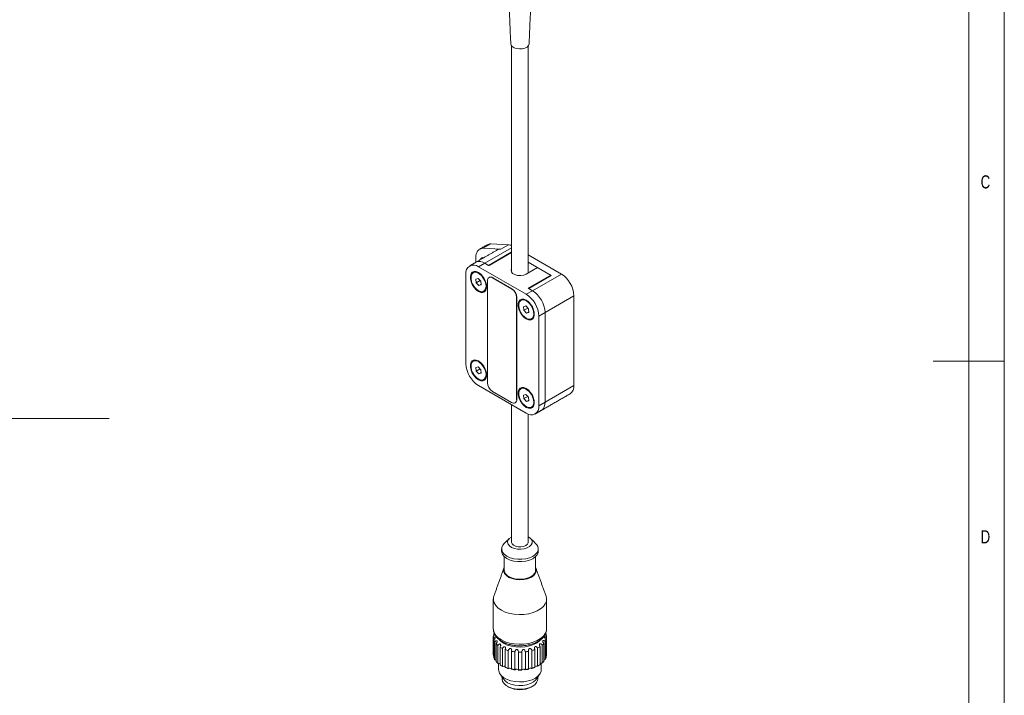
# Model space of a CAD drawing. Header units: millimetres. Extents: x 5 to 415, y 5 to 292.
# Tile 6 of 7: x 276 to 415, y 101 to 197. Entities that reach past the tile are written whole.
import ezdxf

# ---------------------------------------------------------------- set-up
doc = ezdxf.new("R2010")
doc.units = ezdxf.units.MM
doc.styles.add('SLDTEXTSTYLE0', font='TXT', dxfattribs={"width": 0.75})

# ---------------------------------------------------------------- blocks, each defined once
blk = doc.blocks.new('SW_NOTE_4')
at = {"color": 0, "linetype": 'Continuous', "lineweight": 0}
for p, q in [((0, 0), (50.43, 0)), ((50.43, 0), (0, 0)), ((0, 0), (50.43, 0)), ((50.43, 0), (0, 0)), ((0, 0), (50.43, 0)), ((50.43, 0), (0, 0))]:
    blk.add_line(p, q, dxfattribs=at)
at = {"color": 0, "linetype": 'Continuous', "lineweight": 0, "char_height": 3.5, "attachment_point": 1, "style": 'SLDTEXTSTYLE0'}
for s, insert in [('2x trou taraudé M4', (0, 13.57)), ('2x Tapped hole M3', (0, 9.04)), ('2x Loch zu bohren M4 ', (0, 4.51))]:
    blk.add_mtext(s, dxfattribs=dict(at, insert=insert))

msp = doc.modelspace()

# ---------------------------------------------------------------- linework, layer by layer
at = {"color": 7, "linetype": 'Continuous', "lineweight": 0}
for p, q in [((415, 5), (415, 292)), ((410, 287), (410, 52.6626)), ((415, 148.5), (405, 148.5))]:
    msp.add_line(p, q, dxfattribs=at)
at = {"color": 7, "linetype": 'Continuous', "lineweight": 15}
for p, q in [((342.7035, 164.9951), (341.6428, 164.3827)), ((342.7035, 164.9951), (345.1784, 164.8763)), ((341.6428, 164.3827), (344.1177, 164.2639)), ((345.6238, 164.4686), (341.8491, 162.2895)), ((345.5614, 163.8203), (342.3794, 161.9834)), ((345.6238, 163.7747), (342.4501, 161.9425)), ((344.1177, 164.2639), (345.1784, 164.8763)), ((345.5614, 163.8203), (345.6238, 163.7842)), ((345.5614, 163.8203), (345.5614, 163.7386)), ((340.6116, 162.4205), (340.6116, 163.1223)), ((340.9652, 161.7793), (341.8491, 162.2895)), ((342.4501, 161.9425), (341.8491, 162.2895)), ((342.3794, 161.9834), (341.8491, 162.2895)), ((352.6324, 160.7587), (347.9738, 163.4481)), ((347.9738, 162.4276), (351.2182, 160.5546)), ((347.6827, 157.9013), (340.9652, 161.7793)), ((347.6827, 160.7587), (349.2737, 161.6772)), ((351.1475, 160.5955), (349.2737, 161.6772)), ((339.1974, 160.7584), (339.1974, 148.102)), ((340.912, 160.1339), (340.5881, 160.0341)), ((340.5881, 160.0341), (340.6412, 159.536)), ((341.1824, 159.8484), (340.6412, 159.536)), ((340.6412, 159.536), (341.0183, 159.1377)), ((341.2892, 159.7356), (340.912, 160.1339)), ((341.3423, 159.2376), (341.2892, 159.7356)), ((342.2375, 159.8186), (342.2375, 145.4501)), ((342.98, 160.2474), (342.9447, 160.2269)), ((345.6325, 158.6753), (342.9447, 160.2269)), ((345.6679, 158.6957), (342.98, 160.2474)), ((351.1475, 160.5955), (347.9655, 158.7585)), ((348.0362, 158.7177), (351.2182, 160.5546)), ((348.5666, 158.4116), (352.6324, 160.7587)), ((351.1475, 160.5138), (351.1475, 160.5955)), ((341.3335, 159.3197), (341.0183, 159.1377)), ((341.0183, 159.1377), (341.3423, 159.2376)), ((345.6325, 158.6753), (345.6679, 158.6957)), ((347.6827, 157.9013), (348.5666, 158.4116)), ((348.5666, 158.4116), (347.9655, 158.7585)), ((348.5666, 158.4116), (348.0362, 158.7177)), ((346.375, 157.4709), (346.3396, 157.4505)), ((346.3396, 143.082), (346.3396, 157.4505)), ((346.375, 143.1025), (346.375, 157.4709)), ((354.4002, 157.6969), (350.3343, 155.3497)), ((354.4002, 157.6969), (354.4002, 145.0405)), ((347.6296, 156.256), (347.3056, 156.1562)), ((347.3056, 156.1562), (347.3587, 155.6581)), ((347.8999, 155.9705), (347.3587, 155.6581)), ((347.3587, 155.6581), (347.7358, 155.2598)), ((348.0067, 155.8577), (347.6296, 156.256)), ((348.051, 155.4418), (347.7358, 155.2598)), ((347.7358, 155.2598), (348.0598, 155.3596)), ((348.0598, 155.3596), (348.0067, 155.8577)), ((349.4505, 154.8395), (350.3343, 155.3497)), ((350.3343, 142.6933), (350.3343, 155.3497)), ((350.3343, 155.3497), (350.3343, 142.6933)), ((349.4505, 142.1831), (349.4505, 154.8395)), ((340.912, 147.6817), (340.5881, 147.5819)), ((340.5881, 147.5819), (340.6412, 147.0838)), ((341.1824, 147.3962), (340.6412, 147.0838)), ((340.6412, 147.0838), (341.0183, 146.6855)), ((341.2892, 147.2834), (340.912, 147.6817)), ((341.3423, 146.7853), (341.2892, 147.2834)), ((341.3335, 146.8675), (341.0183, 146.6855)), ((341.0183, 146.6855), (341.3423, 146.7853)), ((340.9652, 145.0402), (347.6827, 141.1622)), ((342.9447, 144.2254), (345.6325, 142.6737)), ((350.3343, 142.6933), (354.4002, 145.0405)), ((346.3396, 143.082), (346.375, 143.1025)), ((347.6296, 143.8037), (347.3056, 143.7039)), ((347.3056, 143.7039), (347.3587, 143.2058)), ((347.8999, 143.5182), (347.3587, 143.2058)), ((347.3587, 143.2058), (347.7358, 142.8076)), ((348.0067, 143.4055), (347.6296, 143.8037)), ((348.051, 142.9895), (347.7358, 142.8076)), ((347.7358, 142.8076), (348.0598, 142.9074)), ((348.0598, 142.9074), (348.0067, 143.4055)), ((349.4505, 142.1831), (350.3343, 142.6933)), ((347.9648, 122.9021), (347.9738, 122.986)), ((349.3541, 121.5366), (349.3738, 121.7203)), ((348.9819, 118.8688), (348.9988, 119.0257)), ((343.1167, 109.8316), (343.1167, 110.0661)), ((350.4706, 110.0957), (350.4706, 109.8689)), ((350.5201, 110.4907), (350.545, 110.6603)), ((350.5427, 109.5321), (350.5427, 107.0416)), ((350.545, 110.6603), (350.5488, 110.7583)), ((343.0583, 107.0115), (343.0583, 109.5019)), ((343.127, 109.2162), (343.127, 106.7257)), ((343.2548, 106.4579), (343.2548, 108.9483)), ((343.4493, 108.6826), (343.4493, 106.1921)), ((343.6928, 105.9524), (343.6928, 108.4429)), ((343.9998, 108.2153), (343.9998, 105.7248)), ((349.6324, 105.7475), (349.6324, 108.238)), ((349.9338, 108.468), (349.9338, 105.9776)), ((350.1716, 106.2192), (350.1716, 108.7096)), ((350.3596, 108.9769), (350.3596, 106.4865)), ((350.4809, 106.7554), (350.4809, 109.2458)), ((344.3425, 105.5297), (344.3425, 108.0202)), ((344.7411, 107.8461), (344.7411, 105.3557)), ((345.1596, 105.2184), (345.1596, 107.7089)), ((345.6226, 107.6004), (345.6226, 105.1099)), ((346.0884, 105.0399), (346.0884, 107.5303)), ((346.5843, 107.4947), (346.5843, 105.0042)), ((347.0656, 105.0061), (347.0656, 107.4966)), ((347.5606, 107.5362), (347.5606, 105.0458)), ((348.0246, 105.1196), (348.0246, 107.61)), ((348.4849, 107.7223), (348.4849, 105.2318)), ((348.9001, 105.3724), (348.9001, 107.8629)), ((349.2944, 108.0401), (349.2944, 105.5497)), ((349.2796, 103.5168), (349.2988, 103.6952))]:
    msp.add_line(p, q, dxfattribs=at)
at = {"color": 7, "linetype": 'Continuous', "lineweight": 15, "flags": 128}
for points in [[(347.1323, 192.49), (346.7314, 192.4657), (346.3371, 192.5141), (345.9879, 192.6304), (345.7182, 192.8034), (345.5542, 193.016), (345.5107, 193.1901)], [(348.0869, 193.1901), (348.0855, 193.1696), (348.0017, 192.9419), (347.8002, 192.7404), (347.5006, 192.5847), (347.1323, 192.49)], [(340.9652, 160.9627), (341.2889, 160.7221), (341.5864, 160.3935), (341.8336, 160.0034), (342.0104, 159.5837), (342.1025, 159.1681), (342.1025, 158.7904), (342.0104, 158.4812), (341.8336, 158.2656), (341.5864, 158.161), (341.2889, 158.1758), (340.9652, 158.309), (340.6415, 158.5496), (340.344, 158.8782), (340.0968, 159.2682), (339.92, 159.688), (339.8278, 160.1036), (339.8278, 160.4812), (339.92, 160.7904), (340.0968, 161.0061), (340.344, 161.1107), (340.6415, 161.0958), (340.9652, 160.9627)], [(341.3715, 160.5327), (341.0646, 160.7978), (340.7489, 160.9597), (340.4525, 161.004), (340.2016, 160.9267), (340.0185, 160.7347), (339.9196, 160.4451), (339.9135, 160.0835), (340.0009, 159.6822), (340.174, 159.2768), (340.4174, 158.9032), (340.7095, 158.5948), (341.0242, 158.3788), (341.3338, 158.2746), (341.6105, 158.2913), (341.83, 158.4274), (341.9726, 158.671), (342.0256, 159.0003), (341.9845, 159.386), (341.8528, 159.7939), (341.6422, 160.1878), (341.3715, 160.5327)], [(345.6238, 161.5152), (345.5536, 161.3319), (345.5914, 161.0822), (345.7749, 160.8551), (346.0818, 160.6779), (346.4753, 160.572), (346.9078, 160.5501), (347.3271, 160.615), (347.6827, 160.7587)], [(341.7681, 158.3674), (341.883, 158.4581), (342.0256, 158.7016), (342.0787, 159.0309), (342.0375, 159.4166), (341.9058, 159.8246), (341.6952, 160.2185), (341.4245, 160.5633)], [(347.6827, 157.0848), (348.0064, 156.8441), (348.3039, 156.5155), (348.5511, 156.1255), (348.7279, 155.7057), (348.82, 155.2901), (348.82, 154.9125), (348.7279, 154.6033), (348.5511, 154.3877), (348.3039, 154.283), (348.0064, 154.2979), (347.6827, 154.431), (347.359, 154.6716), (347.0615, 155.0003), (346.8143, 155.3903), (346.6375, 155.8101), (346.5453, 156.2256), (346.5453, 156.6033), (346.6375, 156.9125), (346.8143, 157.1281), (347.0615, 157.2328), (347.359, 157.2179), (347.6827, 157.0848)], [(348.089, 156.6547), (347.7821, 156.9199), (347.4665, 157.0818), (347.17, 157.1261), (346.9191, 157.0488), (346.736, 156.8568), (346.6371, 156.5671), (346.6311, 156.2056), (346.7185, 155.8043), (346.8915, 155.3988), (347.1349, 155.0253), (347.427, 154.7168), (347.7417, 154.5009), (348.0513, 154.3966), (348.328, 154.4133), (348.5475, 154.5495), (348.6901, 154.793), (348.7432, 155.1223), (348.702, 155.5081), (348.5703, 155.916), (348.3597, 156.3099), (348.089, 156.6547)], [(348.4857, 154.4894), (348.6005, 154.5801), (348.7431, 154.8237), (348.7962, 155.1529), (348.755, 155.5387), (348.6233, 155.9466), (348.4127, 156.3405), (348.142, 156.6854)], [(340.9652, 148.5105), (341.2889, 148.2698), (341.5864, 147.9412), (341.8336, 147.5512), (342.0104, 147.1314), (342.1025, 146.7158), (342.1025, 146.3382), (342.0104, 146.029), (341.8336, 145.8134), (341.5864, 145.7087), (341.2889, 145.7236), (340.9652, 145.8567), (340.6415, 146.0973), (340.344, 146.426), (340.0968, 146.816), (339.92, 147.2358), (339.8278, 147.6513), (339.8278, 148.029), (339.92, 148.3382), (340.0968, 148.5538), (340.344, 148.6585), (340.6415, 148.6436), (340.9652, 148.5105)], [(341.3715, 148.0804), (341.0646, 148.3456), (340.7489, 148.5075), (340.4525, 148.5518), (340.2016, 148.4745), (340.0185, 148.2825), (339.9196, 147.9928), (339.9135, 147.6313), (340.0009, 147.23), (340.174, 146.8245), (340.4174, 146.451), (340.7095, 146.1425), (341.0242, 145.9266), (341.3338, 145.8223), (341.6105, 145.839), (341.83, 145.9752), (341.9726, 146.2187), (342.0256, 146.548), (341.9845, 146.9337), (341.8528, 147.3417), (341.6422, 147.7356), (341.3715, 148.0804)], [(341.7681, 145.9151), (341.883, 146.0058), (342.0256, 146.2493), (342.0787, 146.5786), (342.0375, 146.9644), (341.9058, 147.3723), (341.6952, 147.7662), (341.4245, 148.1111)], [(347.6827, 144.6325), (348.0064, 144.3919), (348.3039, 144.0633), (348.5511, 143.6733), (348.7279, 143.2535), (348.82, 142.8379), (348.82, 142.4602), (348.7279, 142.1511), (348.5511, 141.9354), (348.3039, 141.8308), (348.0064, 141.8456), (347.6827, 141.9788), (347.359, 142.2194), (347.0615, 142.548), (346.8143, 142.938), (346.6375, 143.3578), (346.5453, 143.7734), (346.5453, 144.1511), (346.6375, 144.4602), (346.8143, 144.6759), (347.0615, 144.7805), (347.359, 144.7657), (347.6827, 144.6325)], [(348.089, 144.2025), (347.7821, 144.4677), (347.4665, 144.6296), (347.17, 144.6738), (346.9191, 144.5965), (346.736, 144.4045), (346.6371, 144.1149), (346.6311, 143.7534), (346.7185, 143.352), (346.8915, 142.9466), (347.1349, 142.573), (347.427, 142.2646), (347.7417, 142.0486), (348.0513, 141.9444), (348.328, 141.9611), (348.5475, 142.0973), (348.6901, 142.3408), (348.7432, 142.6701), (348.702, 143.0558), (348.5703, 143.4638), (348.3597, 143.8576), (348.089, 144.2025)], [(348.4857, 142.0372), (348.6005, 142.1279), (348.7431, 142.3714), (348.7962, 142.7007), (348.755, 143.0864), (348.6233, 143.4944), (348.4127, 143.8883), (348.142, 144.2331)], [(345.6238, 123.7264), (345.5955, 123.7111), (345.3012, 123.4968), (345.118, 123.2446), (345.0595, 122.9732), (345.1299, 122.7028), (345.3241, 122.4534), (345.6277, 122.2435), (346.0182, 122.0886), (346.4665, 122.0003), (346.9395, 121.9851), (347.402, 122.0441), (347.8199, 122.173), (348.1619, 122.3622), (348.4029, 122.5976), (348.5249, 122.8619), (348.5249, 122.8619)], [(349.3541, 121.8632), (349.2192, 121.5396), (348.9629, 121.2414), (348.5981, 120.9836), (348.1431, 120.7791), (347.6207, 120.6382), (347.0571, 120.5679), (346.4805, 120.5718), (345.9199, 120.6497), (345.4034, 120.7976), (344.9568, 121.0082), (344.6026, 121.2709), (344.3585, 121.5725), (344.2368, 121.8978), (344.2436, 122.2307), (344.3784, 122.5543), (344.5895, 122.8105)], [(345.6238, 122.986), (345.6248, 122.9579), (345.7042, 122.7393), (345.9023, 122.5475), (346.1974, 122.4032), (346.5578, 122.3221), (346.9443, 122.3129), (347.315, 122.3766), (347.6297, 122.5064), (347.8545, 122.6881), (347.9648, 122.9021)], [(344.2238, 121.7203), (344.2368, 121.5712), (344.3585, 121.2458), (344.6026, 120.9443), (344.9568, 120.6816), (345.4034, 120.471), (345.9199, 120.3231), (346.4805, 120.2452), (347.0571, 120.2413), (347.6207, 120.3116), (348.1431, 120.4525), (348.5981, 120.657), (348.9629, 120.9148), (349.2192, 121.213), (349.3541, 121.5366)], [(344.5988, 119.4441), (344.5003, 119.191), (344.4986, 118.8687), (344.6305, 118.5554), (344.8885, 118.2696), (345.2575, 118.0276), (345.7161, 117.8437), (346.2375, 117.7284), (346.7917, 117.6886), (347.3462, 117.7265), (347.8689, 117.8398), (348.3294, 118.0221), (348.701, 118.2628), (348.962, 118.5477), (349.0973, 118.8605), (349.0973, 118.8605)], [(349.0973, 118.8605), (349.099, 119.1828), (348.9988, 119.4441)], [(344.5988, 119.0257), (344.614, 118.8766), (344.7394, 118.5791), (344.9844, 118.3075), (345.3349, 118.0777), (345.7704, 117.903), (346.2657, 117.7936), (346.792, 117.7557), (347.3187, 117.7917), (347.8152, 117.8994), (348.2526, 118.0725), (348.6055, 118.3011), (348.8534, 118.5717), (348.9819, 118.8688)], [(350.5201, 114.6755), (350.3715, 114.2853), (350.1013, 113.9175), (349.7187, 113.5846), (349.2366, 113.298), (348.6715, 113.0675), (348.0426, 112.9008), (347.3714, 112.8036), (346.6806, 112.7793), (345.9939, 112.8287), (345.3346, 112.95), (344.7252, 113.1393), (344.1864, 113.39), (343.7365, 113.6935), (343.3909, 114.0396), (343.1614, 114.4165), (343.0558, 114.8113), (343.0776, 115.2106), (343.1267, 115.3819)], [(350.4709, 115.3819), (350.5419, 115.0748), (350.5201, 114.6755)], [(343.0488, 110.7583), (343.0558, 110.6266), (343.1614, 110.2318), (343.3909, 109.8549), (343.7365, 109.5088), (344.1864, 109.2052), (344.7252, 108.9545), (345.3346, 108.7653), (345.9939, 108.6439), (346.6806, 108.5945), (347.3714, 108.6188), (348.0426, 108.716), (348.6715, 108.8827), (349.2366, 109.1133), (349.7187, 109.3999), (350.1013, 109.7327), (350.3715, 110.1005), (350.5201, 110.4907)], [(343.977, 109.1333), (344.0901, 109.0274), (344.5071, 108.7339), (345.0178, 108.4948), (345.6016, 108.32), (346.2343, 108.2165), (346.8901, 108.1888), (347.5422, 108.2378), (348.1639, 108.3615), (348.7296, 108.555), (349.2164, 108.8103), (349.6041, 109.1169), (349.7207, 109.2427)], [(343.355, 106.3856), (343.4241, 106.3782), (343.4493, 106.3725)], [(350.1716, 106.4012), (350.1902, 106.4055), (350.2592, 106.4135)], [(343.7988, 105.0272), (343.8098, 104.8793), (343.9284, 104.5238), (344.1724, 104.1902), (344.5312, 103.8933), (344.9892, 103.6459), (345.5262, 103.4589), (346.1189, 103.3404), (346.7412, 103.2957), (347.3661, 103.3266), (347.9662, 103.4319), (348.5152, 103.6068), (348.9893, 103.8439), (349.3676, 104.1327), (349.6337, 104.4605), (349.7758, 104.8132), (349.7988, 105.0272)], [(344.2988, 103.6952), (344.3619, 103.373), (344.5563, 103.0573), (344.8716, 102.7759), (345.2908, 102.5441), (345.7913, 102.3744), (346.3461, 102.2758), (346.9253, 102.2538), (347.4977, 102.3095), (348.0324, 102.4399), (348.5006, 102.638), (348.8771, 102.893), (349.1415, 103.1913), (349.2796, 103.5168)], [(349.131, 103.7061), (349.0243, 103.5685), (348.7017, 103.2899), (348.2765, 103.0618), (347.7716, 102.8965), (347.2143, 102.8028), (346.6346, 102.7858), (346.0637, 102.8465), (345.5325, 102.9816), (345.0695, 103.1837), (344.6998, 103.442), (344.4666, 103.7061)]]:
    msp.add_lwpolyline(points, dxfattribs=at)
at = {"color": 7, "linetype": 'Continuous', "lineweight": 15}
for centre, radius, start, end in [((342.6399, 164.0811), 0.9161, 86.021625, 119.403205), ((341.6654, 163.3122), 1.0707, 91.207629, 190.21624), ((344.0541, 163.35), 0.9161, 86.021625, 119.403205), ((345.0893, 163.4291), 1.4499, 68.367527, 86.47836), ((341.1168, 161.2673), 1.2574, 54.382423, 114.307119), ((341.1168, 161.2673), 1.2574, 54.382423, 114.307119), ((341.5886, 162.7402), 0.348, 67.43939, 172.555233), ((340.2751, 160.9332), 1.0918, 50.796715, 189.214037), ((340.5782, 159.9935), 1.0202, 33.951267, 107.685477), ((342.6686, 159.8885), 0.4367, 50.796715, 189.214037), ((342.6871, 159.8385), 0.503, 54.382423, 114.307119), ((350.5622, 157.5222), 3.842, 2.605478, 57.394522), ((344.8044, 157.3807), 1.5368, 2.605478, 57.394522), ((344.8398, 157.4011), 1.5368, 2.605478, 57.394522), ((346.4963, 155.1751), 3.842, 2.605478, 57.394522), ((346.4963, 155.1751), 3.842, 2.605478, 57.394522), ((347.2957, 156.1156), 1.0202, 33.951267, 107.685477), ((345.6124, 154.6648), 3.842, 2.605478, 57.394522), ((340.5782, 147.5413), 1.0202, 33.951267, 107.685477), ((343.0354, 148.2767), 3.842, 182.605478, 237.394522), ((343.7728, 145.52), 1.5368, 182.605478, 237.394522), ((347.2957, 143.6633), 1.0202, 33.951267, 107.685477), ((353.211, 144.8891), 1.1988, 304.056351, 7.25583), ((345.9085, 143.0121), 0.4367, 230.796715, 9.214037), ((345.8993, 143.0419), 0.4795, 304.056351, 7.25583), ((348.3728, 142.0083), 1.0918, 230.796715, 9.214037), ((349.1093, 142.5581), 1.2324, 305.013333, 6.298848), ((349.1093, 142.5581), 1.2324, 305.013333, 6.298848), ((347.6615, 122.9194), 0.8653, 356.186327, 68.846388), ((348.355, 122.0352), 1.0138, 350.232902, 49.88786), ((344.3017, 109.6559), 1.2529, 174.326084, 187.059534), ((349.2959, 109.656), 1.2529, 354.326084, 7.059534), ((344.5611, 109.736), 1.5255, 199.92449, 211.090561), ((345.1969, 110.2151), 2.3244, 221.247867, 229.678303), ((345.9351, 111.2162), 3.5708, 237.182409, 243.513279), ((347.6995, 111.1521), 3.4969, 297.134956, 303.554815), ((348.4399, 110.1759), 2.269, 311.17696, 319.744239), ((349.0617, 109.7243), 1.4977, 330.062388, 341.366341), ((344.3042, 107.1656), 1.2554, 180.006928, 187.05384), ((346.4987, 112.4988), 4.9735, 249.305543, 254.381109), ((346.7593, 113.5759), 6.0827, 259.229432, 263.667283), ((346.7988, 113.9815), 6.4904, 268.105924, 272.355868), ((346.845, 113.5321), 6.0384, 276.80526, 281.264789), ((347.1216, 112.4308), 4.9019, 286.148385, 291.273293), ((349.0617, 107.2339), 1.4977, 330.062388, 341.366341), ((349.2956, 107.1656), 1.2532, 354.325206, 359.996826), ((344.5611, 107.2456), 1.5255, 199.92449, 211.090561), ((345.1969, 107.7246), 2.3244, 221.247867, 229.678303), ((343.8414, 105.5141), 0.3849, 65.699999, 98.368407), ((345.9351, 108.7257), 3.5708, 237.182409, 243.513279), ((344.5371, 105.148), 0.3565, 55.090162, 108.978244), ((347.1216, 109.9404), 4.9019, 286.148385, 291.273293), ((349.1042, 105.1488), 0.3725, 72.709146, 123.222448), ((347.6995, 108.6617), 3.4969, 297.134956, 303.554815), ((349.7878, 105.5382), 0.3847, 82.099596, 113.831998), ((348.4399, 107.6854), 2.269, 311.17696, 319.744239), ((346.4987, 110.0083), 4.9735, 249.305543, 254.381109), ((345.3846, 104.8978), 0.331, 44.023327, 120.045079), ((346.7593, 111.0854), 6.0827, 259.229432, 263.667283), ((346.3308, 104.7498), 0.3346, 43.672483, 128.101926), ((346.7988, 111.491), 6.4904, 268.105924, 272.355868), ((347.3192, 104.755), 0.3335, 52.257853, 136.901934), ((346.845, 111.0417), 6.0384, 276.80526, 281.264789), ((348.2634, 104.892), 0.3452, 62.173552, 133.758042), ((346.7988, 105.6098), 3.4286, 242.347621, 297.652379)]:
    msp.add_arc(centre, radius, start, end, dxfattribs=at)
for points in [[(345.1056, 202.6586), (345.5107, 193.1901)], [(348.0869, 193.1901), (348.4921, 202.6622)], [(345.6238, 192.9032), (345.6238, 161.0228)], [(347.9738, 160.9268), (347.9738, 192.9032)], [(343.6044, 164.1481), (340.5992, 162.4133)], [(342.1902, 164.8793), (341.1295, 164.2669)], [(340.5992, 162.4133), (339.7153, 161.903)], [(340.2683, 160.9655), (340.2152, 160.9349)], [(341.2482, 160.7584), (341.0184, 160.8912)], [(342.48, 160.2969), (342.4447, 160.2765)], [(341.7151, 158.3368), (341.7681, 158.3674)], [(342.0789, 159.0541), (342.0789, 159.3195)], [(346.9858, 157.0876), (346.9328, 157.057)], [(347.9657, 156.8805), (347.7359, 157.0132)], [(348.7964, 155.1762), (348.7964, 155.4416)], [(348.4326, 154.4588), (348.4857, 154.4894)], [(340.2683, 148.5133), (340.2152, 148.4827)], [(341.2482, 148.3062), (341.0184, 148.4389)], [(341.7151, 145.8845), (341.7681, 145.9151)], [(342.0789, 146.6019), (342.0789, 146.8673)], [(346.9858, 144.6353), (346.9328, 144.6047)], [(347.9657, 144.4283), (347.7359, 144.561)], [(348.7964, 142.724), (348.7964, 142.9893)], [(349.8165, 141.5487), (353.8823, 143.8959)], [(345.6238, 142.3508), (345.6238, 122.986)], [(346.1325, 142.6242), (346.1678, 142.6446)], [(348.4326, 142.0066), (348.4857, 142.0372)], [(348.9326, 141.0385), (349.8165, 141.5487)], [(347.9738, 122.986), (347.9738, 141.022)], [(345.3063, 123.5018), (344.5895, 122.8105)], [(349.0081, 122.8105), (348.2913, 123.5018)], [(344.2238, 122.0469), (344.2238, 121.7203)], [(349.3738, 121.7203), (349.3738, 122.0469)], [(344.5988, 120.9478), (344.5988, 119.0257)], [(348.9988, 119.0257), (348.9988, 120.9478)], [(344.5306, 119.2968), (343.1267, 115.3819)], [(350.4709, 115.3819), (349.067, 119.2968)], [(343.0488, 114.943), (343.0488, 110.7583)], [(350.5488, 110.7583), (350.5488, 114.943)], [(343.0488, 109.6559), (343.0488, 107.1655)], [(350.5126, 110.4209), (350.5405, 110.6352)], [(350.5488, 107.1655), (350.5488, 109.6559)], [(343.7988, 105.8964), (343.7988, 105.0272)], [(349.7988, 105.0272), (349.7988, 105.9222)], [(344.0002, 104.4034), (344.4666, 103.7061)], [(349.131, 103.7061), (349.5974, 104.4034)], [(344.2988, 103.957), (344.2988, 103.6952)], [(345.0308, 102.6748), (345.2076, 102.5727)], [(348.3901, 102.5727), (348.5669, 102.6748)], [(349.2988, 103.6952), (349.2988, 103.957)]]:
    msp.add_open_spline(points, degree=1, dxfattribs=at)
for points, knots in [([(343.0549, 109.7798), (343.0774, 109.798), (343.1296, 109.8404), (343.1979, 109.9083), (343.2364, 109.9583), (343.2494, 109.9752)], [0, 0, 0, 0, 0.33309945, 0.7747996, 1, 1, 1, 1]), ([(343.0579, 110.7211), (343.0646, 110.605), (343.0794, 110.348), (343.2359, 109.968), (343.49, 109.5946), (343.8438, 109.2565), (344.2889, 108.9605), (344.8151, 108.7168), (345.4035, 108.5344), (346.0334, 108.4184), (346.6853, 108.3715), (347.3404, 108.3944), (347.98, 108.4866), (348.5864, 108.6468), (349.1425, 108.8729), (349.6319, 109.1626), (350.0369, 109.5119), (350.3261, 109.8986), (350.463, 110.2128), (350.5038, 110.3839), (350.5126, 110.4209)], [0, 0, 0, 0, 0.04436815, 0.09821094, 0.15297959, 0.20986038, 0.26879072, 0.32883445, 0.38902938, 0.44904299, 0.50889925, 0.56872119, 0.62864696, 0.68880946, 0.74937779, 0.81047444, 0.87200468, 0.93299647, 0.98550581, 1, 1, 1, 1]), ([(343.127, 109.2162), (343.1533, 109.2425), (343.2085, 109.2978), (343.2737, 109.3897), (343.3162, 109.4733), (343.3345, 109.5352), (343.3354, 109.5803), (343.3216, 109.6092), (343.2923, 109.6246), (343.24, 109.6199), (343.158, 109.5824), (343.0936, 109.5304), (343.0583, 109.5019)], [0, 0, 0, 0, 0.12283971, 0.25773555, 0.35367946, 0.42885703, 0.49233333, 0.5559129, 0.61821186, 0.71067935, 0.84166808, 1, 1, 1, 1]), ([(343.1953, 110.1153), (343.1719, 110.1022), (343.1466, 110.088), (343.1189, 110.0676), (343.1167, 110.0661)], [0, 0, 0, 0, 0.92240886, 1, 1, 1, 1]), ([(350.5427, 109.5321), (350.5075, 109.5602), (350.4431, 109.6116), (350.3619, 109.6485), (350.3103, 109.6529), (350.2815, 109.6372), (350.2677, 109.6058), (350.2718, 109.5551), (350.2992, 109.4781), (350.3532, 109.3875), (350.4198, 109.3048), (350.4635, 109.2627), (350.4809, 109.2458)], [0, 0, 0, 0, 0.15794338, 0.289093, 0.38167025, 0.44396408, 0.50932179, 0.58605295, 0.66218258, 0.79780949, 0.91917902, 1, 1, 1, 1]), ([(350.3508, 109.9953), (350.3593, 109.9842), (350.3881, 109.9468), (350.4533, 109.8805), (350.5082, 109.8355), (350.5393, 109.8099)], [0, 0, 0, 0, 0.15438655, 0.52110216, 1, 1, 1, 1]), ([(343.4493, 108.6826), (343.4638, 108.7005), (343.5082, 108.7555), (343.561, 108.8496), (343.5926, 108.9495), (343.5964, 109.019), (343.583, 109.0675), (343.5542, 109.0976), (343.5083, 109.1082), (343.4432, 109.0943), (343.3531, 109.0449), (343.2904, 108.9833), (343.2548, 108.9483)], [0, 0, 0, 0, 0.07441301, 0.22853831, 0.33863385, 0.41830833, 0.48042421, 0.55089667, 0.62096952, 0.71044247, 0.83544808, 1, 1, 1, 1]), ([(343.9998, 108.2153), (344.0065, 108.226), (344.041, 108.2816), (344.0792, 108.3758), (344.0937, 108.4843), (344.0829, 108.557), (344.0561, 108.6063), (344.0175, 108.6341), (343.9658, 108.6429), (343.8969, 108.6276), (343.8056, 108.573), (343.736, 108.5024), (343.6996, 108.4522), (343.6928, 108.4429)], [0, 0, 0, 0, 0.04069598, 0.20962822, 0.31951306, 0.40214006, 0.46861571, 0.53534752, 0.59696182, 0.68166273, 0.80041506, 0.96317654, 1, 1, 1, 1]), ([(344.7411, 107.8461), (344.7585, 107.8947), (344.789, 107.98), (344.7883, 108.0968), (344.764, 108.177), (344.725, 108.2293), (344.6758, 108.2571), (344.6164, 108.2626), (344.5452, 108.2431), (344.4578, 108.1846), (344.3877, 108.1033), (344.3536, 108.0406), (344.3425, 108.0202)], [0, 0, 0, 0, 0.16455192, 0.28955753, 0.37903048, 0.44910333, 0.51957579, 0.58169167, 0.66136615, 0.77146169, 0.92558699, 1, 1, 1, 1]), ([(349.2944, 108.0401), (349.289, 108.0503), (349.2598, 108.1052), (349.1978, 108.1852), (349.1078, 108.253), (349.0339, 108.2785), (348.974, 108.2777), (348.9246, 108.2562), (348.8837, 108.2118), (348.8556, 108.1419), (348.8476, 108.0329), (348.8692, 107.9344), (348.8951, 107.8745), (348.9001, 107.8629)], [0, 0, 0, 0, 0.03682346, 0.19958494, 0.31833727, 0.40303818, 0.46465248, 0.53138429, 0.59785994, 0.68048694, 0.79037178, 0.95930402, 1, 1, 1, 1]), ([(349.9338, 108.468), (349.9299, 108.4735), (349.8956, 108.5207), (349.8288, 108.5905), (349.736, 108.6483), (349.6659, 108.6656), (349.6139, 108.6583), (349.5752, 108.6325), (349.5479, 108.5859), (349.5359, 108.5163), (349.547, 108.4204), (349.5814, 108.3223), (349.6178, 108.2621), (349.6324, 108.238)], [0, 0, 0, 0, 0.02166719, 0.187439, 0.3097661, 0.39664696, 0.45830081, 0.52389417, 0.58928087, 0.66929744, 0.77512004, 0.90985647, 1, 1, 1, 1]), ([(350.3596, 108.9769), (350.3253, 109.0104), (350.2626, 109.0715), (350.172, 109.1214), (350.1071, 109.1346), (350.0643, 109.1244), (350.0367, 109.0985), (350.022, 109.0544), (350.0234, 108.991), (350.0479, 108.9026), (350.098, 108.8024), (350.1478, 108.7396), (350.1716, 108.7096)], [0, 0, 0, 0, 0.158331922, 0.289320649, 0.381788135, 0.444087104, 0.507666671, 0.571142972, 0.646320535, 0.742264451, 0.877160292, 1, 1, 1, 1]), ([(343.0583, 107.0115), (343.0586, 107.0067), (343.0595, 106.9928), (343.0695, 106.9713), (343.0906, 106.9507), (343.1114, 106.938), (343.1244, 106.9341), (343.127, 106.9333)], [0, 0, 0, 0, 0.14168304, 0.41080852, 0.67320577, 0.93584005, 1, 1, 1, 1]), ([(345.6226, 107.6004), (345.6308, 107.6489), (345.6458, 107.7375), (345.6218, 107.8536), (345.5788, 107.9291), (345.5293, 107.9721), (345.476, 107.9929), (345.4142, 107.993), (345.3454, 107.9684), (345.2691, 107.91), (345.201, 107.8202), (345.173, 107.7448), (345.1596, 107.7089)], [0, 0, 0, 0, 0.15833192, 0.28932065, 0.38178814, 0.4440871, 0.50766667, 0.57114297, 0.64632054, 0.74226445, 0.87716029, 1, 1, 1, 1]), ([(346.5843, 107.4947), (346.5845, 107.4977), (346.5877, 107.5523), (346.5771, 107.6469), (346.5278, 107.7555), (346.4684, 107.8184), (346.4088, 107.85), (346.3488, 107.8591), (346.2842, 107.8455), (346.2174, 107.8052), (346.152, 107.7301), (346.1059, 107.6334), (346.0936, 107.5613), (346.0884, 107.5303)], [0, 0, 0, 0, 0.00987028, 0.17783853, 0.30303101, 0.39171202, 0.45350701, 0.5183365, 0.58299571, 0.66129473, 0.76355819, 0.89834967, 1, 1, 1, 1]), ([(347.5606, 107.5362), (347.5595, 107.5438), (347.5515, 107.6019), (347.5201, 107.6954), (347.4509, 107.791), (347.3813, 107.8411), (347.3167, 107.8612), (347.2554, 107.8588), (347.194, 107.8327), (347.1357, 107.7793), (347.0822, 107.6836), (347.062, 107.5823), (347.0649, 107.5139), (347.0656, 107.4966)], [0, 0, 0, 0, 0.02487584, 0.19006901, 0.31166062, 0.39808987, 0.45973698, 0.52555761, 0.5911616, 0.67188415, 0.77778451, 0.94357777, 1, 1, 1, 1]), ([(348.4849, 107.7223), (348.4772, 107.7441), (348.4533, 107.811), (348.3943, 107.9015), (348.3122, 107.9722), (348.2396, 108.0021), (348.175, 108.0055), (348.1169, 107.9855), (348.0651, 107.9397), (348.0236, 107.8642), (348, 107.7492), (348.0157, 107.6604), (348.0246, 107.61)], [0, 0, 0, 0, 0.07441301, 0.22853831, 0.33863385, 0.41830833, 0.48042421, 0.55089667, 0.62096952, 0.71044247, 0.83544808, 1, 1, 1, 1]), ([(350.4809, 106.7554), (350.4809, 106.7523), (350.4808, 106.7451), (350.4779, 106.7386), (350.4762, 106.7349)], [0, 0, 0, 0, 0.427581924, 1, 1, 1, 1]), ([(350.4809, 106.966), (350.4869, 106.9685), (350.5028, 106.975), (350.5231, 106.9919), (350.5395, 107.0149), (350.5416, 107.0327), (350.5427, 107.0416)], [0, 0, 0, 0, 0.16569737, 0.43993954, 0.71798049, 1, 1, 1, 1]), ([(343.1264, 106.716), (343.153, 106.648), (343.1932, 106.5455), (343.2511, 106.4468), (343.2706, 106.4136)], [0, 0, 0, 0, 0.66304201, 1, 1, 1, 1]), ([(343.1321, 106.7039), (343.1306, 106.7071), (343.1272, 106.7139), (343.1271, 106.7216), (343.127, 106.7257)], [0, 0, 0, 0, 0.46783757, 1, 1, 1, 1]), ([(343.2548, 106.4579), (343.2551, 106.4528), (343.256, 106.4389), (343.2659, 106.4187), (343.2865, 106.4009), (343.3147, 106.3899), (343.339, 106.3862), (343.3523, 106.3857), (343.355, 106.3856)], [0, 0, 0, 0, 0.11748869, 0.3283676, 0.53933641, 0.7471924, 0.94921208, 1, 1, 1, 1]), ([(343.464, 106.1527), (343.4629, 106.1535), (343.4556, 106.1592), (343.4506, 106.1739), (343.4496, 106.1874), (343.4493, 106.1921)], [0, 0, 0, 0, 0.102047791, 0.689389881, 1, 1, 1, 1]), ([(343.4537, 106.1633), (343.5086, 106.1031), (343.5914, 106.0121), (343.6896, 105.9272), (343.7226, 105.8986)], [0, 0, 0, 0, 0.66305849, 1, 1, 1, 1]), ([(343.6928, 105.9524), (343.6934, 105.9454), (343.6947, 105.9296), (343.706, 105.9108), (343.7259, 105.8979), (343.7528, 105.8926), (343.774, 105.8934), (343.7849, 105.8948), (343.7854, 105.8949)], [0, 0, 0, 0, 0.16770931, 0.37890552, 0.5837621, 0.78878347, 0.99050333, 1, 1, 1, 1]), ([(344.0205, 105.6806), (344.0179, 105.682), (344.0097, 105.6862), (344.0016, 105.7022), (344.0004, 105.7179), (343.9998, 105.7248)], [0, 0, 0, 0, 0.207503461, 0.649229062, 1, 1, 1, 1]), ([(344.0062, 105.6883), (344.085, 105.6391), (344.2038, 105.5649), (344.3349, 105.4984), (344.3791, 105.476)], [0, 0, 0, 0, 0.66300271, 1, 1, 1, 1]), ([(344.3425, 105.5297), (344.3427, 105.525), (344.3433, 105.5115), (344.3497, 105.4939), (344.3643, 105.4813), (344.386, 105.4778), (344.4064, 105.4809), (344.4185, 105.4844), (344.4211, 105.4852)], [0, 0, 0, 0, 0.11155704, 0.32250363, 0.53353579, 0.74156247, 0.94366129, 1, 1, 1, 1]), ([(348.9001, 105.3724), (348.8999, 105.3678), (348.8994, 105.3543), (348.8936, 105.3379), (348.886, 105.3277), (348.8817, 105.3279), (348.8814, 105.3279)], [0, 0, 0, 0, 0.201400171, 0.589833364, 0.969310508, 1, 1, 1, 1]), ([(349.2149, 105.5045), (349.2183, 105.5035), (349.2323, 105.4997), (349.2542, 105.4973), (349.2753, 105.5027), (349.2887, 105.5165), (349.2939, 105.5338), (349.2943, 105.5461), (349.2944, 105.5497)], [0, 0, 0, 0, 0.07217253, 0.29891554, 0.50451507, 0.70720393, 0.91590722, 1, 1, 1, 1]), ([(349.258, 105.4959), (349.3431, 105.5412), (349.4714, 105.6096), (349.587, 105.6856), (349.6259, 105.7113)], [0, 0, 0, 0, 0.66269511, 1, 1, 1, 1]), ([(349.6324, 105.7475), (349.6319, 105.7409), (349.6306, 105.7255), (349.6228, 105.7093), (349.6146, 105.7049), (349.6119, 105.7036)], [0, 0, 0, 0, 0.34087137, 0.79029729, 1, 1, 1, 1]), ([(349.8407, 105.9193), (349.8451, 105.9188), (349.8611, 105.9172), (349.8863, 105.9187), (349.911, 105.928), (349.9271, 105.9445), (349.9333, 105.9625), (349.9337, 105.9745), (349.9338, 105.9776)], [0, 0, 0, 0, 0.08505088, 0.30978923, 0.51472736, 0.71764036, 0.92661035, 1, 1, 1, 1]), ([(349.9046, 105.924), (349.9673, 105.9813), (350.0619, 106.0678), (350.1408, 106.16), (350.1674, 106.1911)], [0, 0, 0, 0, 0.66264039, 1, 1, 1, 1]), ([(350.1716, 106.2192), (350.1715, 106.2165), (350.171, 106.2048), (350.1671, 106.1902), (350.1593, 106.1828), (350.1572, 106.1808)], [0, 0, 0, 0, 0.18472894, 0.78366137, 1, 1, 1, 1]), ([(350.2592, 106.4135), (350.2661, 106.4139), (350.2846, 106.415), (350.3125, 106.4221), (350.3378, 106.4363), (350.3543, 106.4564), (350.3593, 106.4746), (350.3595, 106.485), (350.3596, 106.4865)], [0, 0, 0, 0, 0.131038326, 0.349459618, 0.552581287, 0.756507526, 0.966390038, 1, 1, 1, 1]), ([(350.3446, 106.4431), (350.3802, 106.5092), (350.434, 106.609), (350.4696, 106.7122), (350.4816, 106.747)], [0, 0, 0, 0, 0.66266487, 1, 1, 1, 1]), ([(344.7597, 105.3111), (344.7594, 105.311), (344.7554, 105.3106), (344.7478, 105.3206), (344.7418, 105.3369), (344.7413, 105.3508), (344.7411, 105.3557)], [0, 0, 0, 0, 0.01997188, 0.40332328, 0.78651132, 1, 1, 1, 1]), ([(344.7432, 105.317), (344.8405, 105.2816), (344.9873, 105.2281), (345.1426, 105.1838), (345.1949, 105.1689)], [0, 0, 0, 0, 0.66294356, 1, 1, 1, 1]), ([(345.1596, 105.2184), (345.1597, 105.2144), (345.16, 105.2016), (345.1637, 105.1847), (345.1734, 105.1733), (345.1892, 105.1719), (345.2056, 105.1776), (345.2161, 105.183), (345.2189, 105.1844)], [0, 0, 0, 0, 0.09587925, 0.30699017, 0.51817543, 0.72664278, 0.9289927, 1, 1, 1, 1]), ([(345.6156, 105.0703), (345.7251, 105.0506), (345.8901, 105.021), (346.0595, 105.0015), (346.1165, 104.9949)], [0, 0, 0, 0, 0.662893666, 1, 1, 1, 1]), ([(345.6333, 105.0679), (345.633, 105.0676), (345.6311, 105.0664), (345.6265, 105.0755), (345.6231, 105.0913), (345.6227, 105.105), (345.6226, 105.1099)], [0, 0, 0, 0, 0.09318337, 0.44301871, 0.80203286, 1, 1, 1, 1]), ([(346.0884, 105.0399), (346.0884, 105.0364), (346.0885, 105.024), (346.0898, 105.0076), (346.0942, 104.9967), (346.1028, 104.9963), (346.1137, 105.0036), (346.1218, 105.0108), (346.1243, 105.013)], [0, 0, 0, 0, 0.08298473, 0.29468866, 0.50268648, 0.70561064, 0.90854364, 1, 1, 1, 1]), ([(346.5661, 104.9626), (346.6804, 104.96), (346.8529, 104.956), (347.0251, 104.9625), (347.0832, 104.9647)], [0, 0, 0, 0, 0.6628496, 1, 1, 1, 1]), ([(346.5727, 104.9808), (346.5742, 104.9783), (346.5788, 104.9702), (346.5837, 104.9613), (346.5847, 104.9625), (346.5852, 104.9631)], [0, 0, 0, 0, 0.18390081, 0.59195928, 1, 1, 1, 1]), ([(346.5851, 104.9672), (346.5851, 104.969), (346.5851, 104.9737), (346.5843, 104.9885), (346.5843, 105.0007), (346.5843, 105.0042)], [0, 0, 0, 0, 0.299299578, 0.802681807, 1, 1, 1, 1]), ([(347.0656, 105.0061), (347.0656, 105.0015), (347.0655, 104.9881), (347.0645, 104.9719), (347.0639, 104.9627), (347.066, 104.9646), (347.0707, 104.9736), (347.0748, 104.9811), (347.0757, 104.9828)], [0, 0, 0, 0, 0.11139574, 0.32299079, 0.52929589, 0.73578735, 0.93794052, 1, 1, 1, 1]), ([(347.5233, 105.0187), (347.5254, 105.0169), (347.5332, 105.0102), (347.5445, 105.0025), (347.5539, 105.0021), (347.5588, 105.0126), (347.5604, 105.0291), (347.5605, 105.0418), (347.5606, 105.0458)], [0, 0, 0, 0, 0.07233671, 0.27471227, 0.48321871, 0.69441685, 0.90554165, 1, 1, 1, 1]), ([(347.5319, 105.0006), (347.6436, 105.0152), (347.8122, 105.0372), (347.9758, 105.0692), (348.031, 105.08)], [0, 0, 0, 0, 0.66280535, 1, 1, 1, 1]), ([(348.0246, 105.1196), (348.0245, 105.1147), (348.0241, 105.101), (348.0206, 105.085), (348.0157, 105.0759), (348.0137, 105.0772), (348.0134, 105.0774)], [0, 0, 0, 0, 0.20060475, 0.56066758, 0.92088392, 1, 1, 1, 1]), ([(348.4245, 105.1973), (348.4267, 105.1962), (348.4368, 105.1911), (348.4533, 105.1853), (348.4698, 105.1861), (348.4801, 105.1969), (348.4844, 105.2137), (348.4848, 105.2272), (348.4849, 105.2318)], [0, 0, 0, 0, 0.05633871, 0.25843753, 0.46646421, 0.67749637, 0.88844296, 1, 1, 1, 1]), ([(348.4494, 105.182), (348.5511, 105.2129), (348.7046, 105.2595), (348.8489, 105.3151), (348.8976, 105.3339)], [0, 0, 0, 0, 0.66275491, 1, 1, 1, 1])]:
    msp.add_open_spline(points, degree=3, knots=knots, dxfattribs=at)

# ---------------------------------------------------------------- block references
at = {"color": 7, "linetype": 'Continuous', "lineweight": 0}
msp.add_blockref('SW_NOTE_4', (238.5208, 140.419), dxfattribs=at)

# ---------------------------------------------------------------- texts
at = {"color": 7, "linetype": 'Continuous', "lineweight": 0, "char_height": 1.8521, "attachment_point": 1, "style": 'SLDTEXTSTYLE0'}
for s, insert in [('C', (411.6667, 174.668)), ('D', (411.6667, 124.668))]:
    msp.add_mtext(s, dxfattribs=dict(at, insert=insert))

doc.saveas('drawing.dxf')
